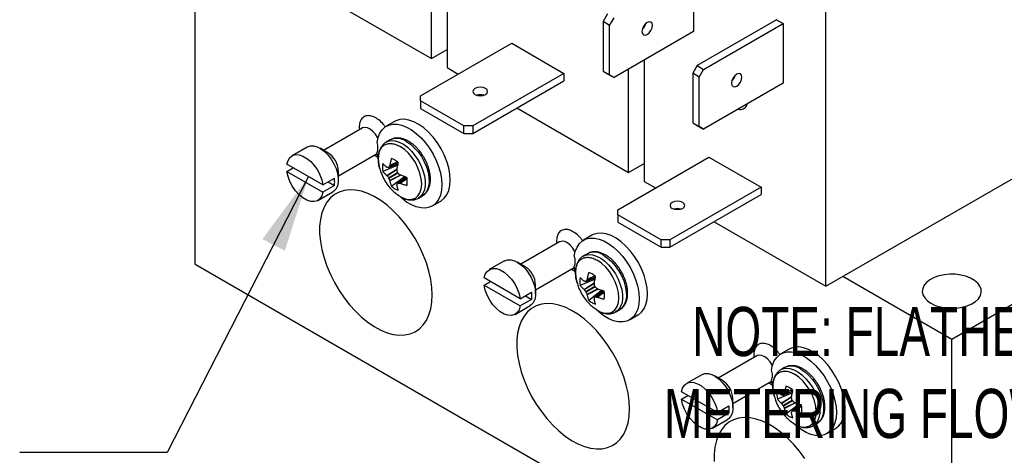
# Model space of a CAD drawing. Header units: inches. Extents: x 0.5 to 22.5, y 0.5 to 16.5.
# Tile 16 of 20: x 17.3 to 20.6, y 12.2 to 13.7. Entities that reach past the tile are written whole.
import ezdxf

# ---------------------------------------------------------------- set-up
doc = ezdxf.new("R2010")
doc.units = ezdxf.units.IN
doc.header["$LTSCALE"] = 2
doc.header["$MEASUREMENT"] = 0
doc.linetypes.add('SLD-Solid', pattern=[0])
doc.layers.add('TEXT', color=140, linetype='SLD-Solid', lineweight=25)
doc.styles.add('SLDTEXTSTYLE0', font='TXT', dxfattribs={"width": 0.7})
doc.dimstyles.new('SLDDIMSTYLE7', dxfattribs={"dimtxt": 0.18, "dimasz": 0.26, "dimexe": 0, "dimexo": 0.0625, "dimgap": 0, "dimtad": 0, "dimtih": 1, "dimtoh": 1, "dimdec": 0, "dimrnd": 1e-09, "dimzin": 0, "dimdsep": 46, "dimtxsty": 'Standard', "dimsah": 1, "dimcen": 0.09, "dimadec": 0, "dimazin": 0, "dimtfac": 0.26, "dimtdec": 0, "dimtofl": 0, "dimtmove": 0, "dimatfit": 3, "dimfxl": 0, "dimfrac": 2, "dimtolj": 1, "dimtzin": 0, "dimarcsym": 0})

msp = doc.modelspace()

# ---------------------------------------------------------------- linework, layer by layer
for p, q in [((17.8596, 12.8264), (17.8596, 14.0512)), ((18.7129, 13.9041), (18.7129, 13.4926)), ((18.6598, 13.5232), (18.6598, 13.8735)), ((19.548, 13.8172), (19.548, 13.6147)), ((18.2815, 13.7416), (18.6598, 13.5232)), ((19.9963, 12.7517), (19.9963, 13.7046)), ((19.2568, 13.6744), (19.2418, 13.6485)), ((19.2637, 13.6358), (19.2418, 13.6485)), ((19.2418, 13.6485), (19.2418, 13.4806)), ((19.2637, 13.6358), (19.2787, 13.6618)), ((19.8294, 13.6548), (19.5601, 13.4993)), ((19.5821, 13.4867), (19.8513, 13.6421)), ((19.8294, 13.6548), (19.8513, 13.6421)), ((19.8513, 13.6421), (19.8513, 13.4396)), ((19.2637, 13.468), (19.2637, 13.6358)), ((19.548, 13.6147), (19.2787, 13.4593)), ((19.3811, 13.6366), (19.3811, 13.63)), ((18.6232, 13.3968), (18.9321, 13.5751)), ((18.9321, 13.5751), (19.1089, 13.473)), ((18.6598, 13.5232), (18.7129, 13.5538)), ((19.3811, 13.5184), (19.3811, 13.1068)), ((18.7129, 13.4926), (18.751, 13.4706)), ((19.2418, 13.4806), (19.2637, 13.468)), ((19.2418, 13.4806), (19.2568, 13.4719)), ((19.3281, 13.1374), (19.3281, 13.4878)), ((19.5601, 13.4993), (19.5451, 13.4733)), ((19.5601, 13.4993), (19.5821, 13.4867)), ((19.5671, 13.4607), (19.5821, 13.4867)), ((19.1089, 13.473), (18.8, 13.2947)), ((18.8, 13.2694), (19.1089, 13.4477)), ((19.1089, 13.473), (19.1089, 13.4477)), ((19.2568, 13.4719), (19.2787, 13.4593)), ((19.2787, 13.4593), (19.2637, 13.468)), ((19.5671, 13.4607), (19.5451, 13.4733)), ((19.5451, 13.4733), (19.5451, 13.3055)), ((19.5671, 13.2928), (19.5671, 13.4607)), ((19.6821, 13.4579), (19.6854, 13.4565)), ((19.8513, 13.4396), (19.5821, 13.2842)), ((18.6232, 13.3795), (18.6232, 13.3968)), ((18.77, 13.2947), (18.6232, 13.3795)), ((18.6232, 13.3795), (18.6232, 13.3541)), ((18.6232, 13.3541), (18.77, 13.2694)), ((18.9497, 13.3558), (19.3281, 13.1374)), ((18.5354, 13.3102), (18.5071, 13.2939)), ((18.4257, 13.2878), (18.2947, 13.2121)), ((18.4154, 13.2894), (18.4162, 13.2823)), ((18.8, 13.2947), (18.77, 13.2947)), ((18.77, 13.2694), (18.77, 13.2947)), ((18.8, 13.2947), (18.8, 13.2694)), ((19.5451, 13.3055), (19.5671, 13.2928)), ((19.5451, 13.3055), (19.5601, 13.2968)), ((19.5601, 13.2968), (19.5821, 13.2842)), ((19.5821, 13.2842), (19.5671, 13.2928)), ((18.5202, 13.2477), (18.5069, 13.2401)), ((18.77, 13.2694), (18.8, 13.2694)), ((18.2391, 13.2233), (18.1878, 13.1937)), ((18.3093, 13.2037), (18.2828, 13.219)), ((18.3447, 13.1255), (18.4757, 13.2012)), ((18.4658, 13.1955), (18.4803, 13.1876)), ((18.479, 13.1852), (18.4758, 13.2048)), ((19.2914, 13.011), (19.6003, 13.1893)), ((19.6003, 13.1893), (19.7771, 13.0873)), ((19.9963, 12.7517), (20.7345, 13.1779)), ((18.2925, 13.095), (18.1706, 13.1654)), ((18.1706, 13.1409), (18.1918, 13.1531)), ((18.3447, 13.1118), (18.3447, 13.1424)), ((18.5464, 13.1619), (18.4957, 13.1404)), ((18.5087, 13.1267), (18.544, 13.1499)), ((18.5095, 13.1258), (18.5437, 13.1483)), ((18.5151, 13.1536), (18.5473, 13.1675)), ((18.5474, 13.1679), (18.5158, 13.1543)), ((18.5459, 13.1723), (18.5188, 13.1597)), ((18.5452, 13.1729), (18.5192, 13.1607)), ((19.3281, 13.1374), (19.3811, 13.1681)), ((18.1706, 13.1409), (18.2925, 13.0705)), ((18.2925, 13.095), (18.3314, 13.1175)), ((18.5145, 13.1195), (18.5452, 13.1373)), ((18.5465, 13.135), (18.5158, 13.1172)), ((18.5553, 13.1282), (18.5188, 13.1098)), ((18.5569, 13.1276), (18.5192, 13.1087)), ((18.5245, 13.0905), (18.5684, 13.1237)), ((18.5737, 13.1217), (18.5456, 13.1008)), ((18.5465, 13.101), (18.5742, 13.1215)), ((18.5527, 13.1009), (18.5772, 13.118)), ((18.5538, 13.1007), (18.5773, 13.1172)), ((18.3314, 13.093), (18.2925, 13.0705)), ((18.3102, 13.1052), (18.3314, 13.093)), ((19.3811, 13.1068), (19.4192, 13.0848)), ((19.7771, 13.0873), (19.4682, 12.909)), ((19.7771, 13.0873), (19.7771, 13.062)), ((18.2753, 13.0422), (18.3266, 13.0718)), ((18.6164, 13.0504), (18.6297, 13.0581)), ((19.4682, 12.8837), (19.7771, 13.062)), ((18.6631, 13.0237), (18.6914, 13.04)), ((19.2914, 12.9937), (19.2914, 13.011)), ((19.4382, 12.909), (19.2914, 12.9937)), ((19.2914, 12.9937), (19.2914, 12.9684)), ((21.13, 12.9796), (20.4229, 12.5714)), ((19.2914, 12.9684), (19.4382, 12.8837)), ((19.6179, 12.9701), (19.9963, 12.7517)), ((19.2036, 12.9244), (19.1753, 12.9081)), ((19.4682, 12.909), (19.4382, 12.909)), ((19.4382, 12.8837), (19.4382, 12.909)), ((19.4682, 12.909), (19.4682, 12.8837)), ((19.094, 12.902), (18.9629, 12.8264)), ((19.0836, 12.9036), (19.0844, 12.8965)), ((19.4382, 12.8837), (19.4682, 12.8837)), ((19.1884, 12.862), (19.1751, 12.8543)), ((17.8596, 12.8264), (20.4229, 11.3466)), ((18.9073, 12.8376), (18.856, 12.808)), ((18.9775, 12.8179), (18.951, 12.8332)), ((19.0129, 12.7398), (19.144, 12.8154)), ((19.134, 12.8097), (19.1485, 12.8018)), ((19.1472, 12.7995), (19.144, 12.819)), ((18.9607, 12.7093), (18.8388, 12.7796)), ((19.2146, 12.7761), (19.1639, 12.7546)), ((19.1834, 12.7678), (19.2155, 12.7817)), ((19.2156, 12.7822), (19.184, 12.7685)), ((19.2141, 12.7865), (19.187, 12.7739)), ((19.2134, 12.7871), (19.1874, 12.775)), ((20.4229, 12.5714), (20.0534, 12.7847)), ((18.8388, 12.7551), (18.86, 12.7674)), ((18.8388, 12.7551), (18.9607, 12.6848)), ((19.0129, 12.7261), (19.0129, 12.7567)), ((19.177, 12.741), (19.2122, 12.7641)), ((19.1777, 12.7401), (19.2119, 12.7625)), ((19.1827, 12.7338), (19.2134, 12.7515)), ((19.2147, 12.7492), (19.184, 12.7315)), ((19.2236, 12.7424), (19.187, 12.724)), ((19.2251, 12.7419), (19.1874, 12.7229)), ((18.9607, 12.7093), (18.9996, 12.7317)), ((18.9784, 12.7195), (18.9996, 12.7072)), ((19.1927, 12.7048), (19.2367, 12.7379)), ((19.242, 12.7359), (19.2138, 12.715)), ((19.2148, 12.7153), (19.2424, 12.7358)), ((19.2209, 12.7151), (19.2454, 12.7323)), ((19.222, 12.7149), (19.2456, 12.7314)), ((18.9435, 12.6564), (18.9948, 12.686)), ((18.9996, 12.7072), (18.9607, 12.6848)), ((19.2846, 12.6647), (19.2979, 12.6723)), ((19.3313, 12.6379), (19.3596, 12.6542)), ((20.4229, 11.3466), (20.4229, 12.5714)), ((19.7622, 12.5163), (19.6311, 12.4406)), ((19.7518, 12.5179), (19.7526, 12.5108)), ((19.8718, 12.5387), (19.8435, 12.5224)), ((19.8566, 12.4762), (19.8434, 12.4686)), ((19.5755, 12.4518), (19.5242, 12.4222)), ((19.6458, 12.4322), (19.6192, 12.4475)), ((19.6811, 12.354), (19.8122, 12.4297)), ((19.8022, 12.4239), (19.8167, 12.4161)), ((19.8154, 12.4137), (19.8122, 12.4333)), ((19.6289, 12.3235), (19.507, 12.3939)), ((19.507, 12.3694), (19.5282, 12.3816)), ((19.8828, 12.3904), (19.8321, 12.3689)), ((19.8452, 12.3552), (19.8804, 12.3784)), ((19.846, 12.3543), (19.8801, 12.3768)), ((19.8516, 12.3821), (19.8837, 12.396)), ((19.8838, 12.3964), (19.8522, 12.3827)), ((19.8823, 12.4008), (19.8552, 12.3882)), ((19.8816, 12.4014), (19.8556, 12.3892)), ((19.507, 12.3694), (19.6289, 12.299)), ((19.6289, 12.3235), (19.6678, 12.346)), ((19.6811, 12.3403), (19.6811, 12.3709)), ((19.8509, 12.348), (19.8816, 12.3658)), ((19.883, 12.3635), (19.8522, 12.3457)), ((19.8918, 12.3567), (19.8552, 12.3383)), ((19.8933, 12.3561), (19.8556, 12.3372)), ((19.8609, 12.319), (19.9049, 12.3522)), ((19.9102, 12.3502), (19.882, 12.3293)), ((19.883, 12.3295), (19.9106, 12.35)), ((19.8892, 12.3294), (19.9136, 12.3465)), ((19.8903, 12.3292), (19.9138, 12.3456)), ((19.6678, 12.3215), (19.6289, 12.299)), ((19.6466, 12.3337), (19.6678, 12.3215)), ((19.6117, 12.2707), (19.663, 12.3003)), ((19.9529, 12.2789), (19.9661, 12.2865)), ((19.9995, 12.2522), (20.0278, 12.2685))]:
    msp.add_line(p, q)
at = {"flags": 128}
for points in [[(19.391, 13.6458), (19.3842, 13.6403), (19.3785, 13.6326), (19.3747, 13.6237), (19.3733, 13.6152), (19.3747, 13.6081), (19.3785, 13.6037), (19.3842, 13.6026), (19.391, 13.6049)], [(19.391, 13.6049), (19.3978, 13.6104), (19.4035, 13.6181), (19.4073, 13.627), (19.4087, 13.6356), (19.4073, 13.6426), (19.4035, 13.647), (19.3978, 13.6481), (19.391, 13.6458)], [(19.6943, 13.4707), (19.6876, 13.4652), (19.6818, 13.4575), (19.678, 13.4486), (19.6767, 13.44), (19.678, 13.433), (19.6818, 13.4286), (19.6876, 13.4275), (19.6943, 13.4298)], [(19.6943, 13.4298), (19.7011, 13.4353), (19.7068, 13.443), (19.7107, 13.4519), (19.712, 13.4604), (19.7107, 13.4675), (19.7068, 13.4719), (19.7011, 13.473), (19.6943, 13.4707)], [(18.8076, 13.4216), (18.8022, 13.4169), (18.8003, 13.4114), (18.8022, 13.4059), (18.8076, 13.4012), (18.8157, 13.398), (18.8253, 13.3969), (18.8349, 13.398), (18.843, 13.4012)], [(18.843, 13.4012), (18.8484, 13.4059), (18.8503, 13.4114), (18.8484, 13.4169), (18.843, 13.4216), (18.8349, 13.4247), (18.8253, 13.4258), (18.8157, 13.4247), (18.8076, 13.4216)], [(18.6914, 13.04), (18.6928, 13.0408), (18.7036, 13.0497), (18.7122, 13.0615), (18.7185, 13.0759), (18.7224, 13.0927), (18.7237, 13.1114), (18.7224, 13.1316), (18.7185, 13.1529), (18.7122, 13.1746), (18.7036, 13.1964), (18.6928, 13.2176), (18.6802, 13.2379), (18.666, 13.2567), (18.6505, 13.2736), (18.6342, 13.2881), (18.6174, 13.3), (18.6006, 13.309), (18.584, 13.3148), (18.5681, 13.3174), (18.5532, 13.3166), (18.5398, 13.3125), (18.5354, 13.3102)], [(18.4786, 13.2535), (18.4777, 13.2553), (18.4706, 13.2668), (18.4621, 13.2766), (18.4527, 13.2841), (18.4432, 13.2887), (18.4342, 13.2901), (18.4264, 13.2882), (18.4257, 13.2878)], [(18.4758, 13.239), (18.4792, 13.2557), (18.4851, 13.2702), (18.4932, 13.2822), (18.5033, 13.2915), (18.5153, 13.2977), (18.5289, 13.3008), (18.5438, 13.3007), (18.5596, 13.2974), (18.5759, 13.291), (18.5925, 13.2816), (18.6089, 13.2694), (18.6248, 13.2547), (18.6397, 13.2379), (18.6535, 13.2192), (18.6657, 13.1992), (18.676, 13.1783), (18.6844, 13.157), (18.6905, 13.1357), (18.6942, 13.1149), (18.6954, 13.0951), (18.6942, 13.0767), (18.6905, 13.0602), (18.6844, 13.0459), (18.676, 13.0342), (18.6657, 13.0253), (18.6535, 13.0193), (18.6397, 13.0166), (18.6248, 13.017), (18.6089, 13.0206), (18.5925, 13.0274), (18.5759, 13.0371), (18.5596, 13.0496), (18.5472, 13.061)], [(18.5063, 13.2397), (18.5134, 13.243), (18.525, 13.2452), (18.5377, 13.2441), (18.5513, 13.2398), (18.5651, 13.2326), (18.5789, 13.2225), (18.5921, 13.2099), (18.6043, 13.1952), (18.6152, 13.179), (18.6243, 13.1616), (18.6314, 13.1438), (18.6363, 13.1259), (18.6388, 13.1087), (18.6388, 13.0927), (18.6363, 13.0784), (18.6314, 13.0662), (18.6243, 13.0565), (18.616, 13.0502)], [(18.5749, 13.2423), (18.5887, 13.2329), (18.6021, 13.2209), (18.6146, 13.2067), (18.6259, 13.1908), (18.6354, 13.1737), (18.6431, 13.1559), (18.6486, 13.138), (18.6516, 13.1206), (18.6523, 13.1042), (18.6504, 13.0894), (18.6461, 13.0766), (18.6395, 13.0663), (18.6309, 13.0588), (18.6297, 13.0581)], [(18.2391, 13.2233), (18.2402, 13.2239), (18.2501, 13.2271), (18.2613, 13.2269), (18.2734, 13.2236), (18.2859, 13.2171), (18.2983, 13.2078), (18.3101, 13.196), (18.3207, 13.1822), (18.3298, 13.167), (18.3369, 13.151), (18.3418, 13.1348), (18.3444, 13.1192), (18.3444, 13.1048), (18.3418, 13.0921), (18.3369, 13.0816), (18.3298, 13.0739), (18.3266, 13.0718)], [(18.1706, 13.1654), (18.1743, 13.178), (18.1806, 13.1879), (18.1892, 13.1945), (18.1998, 13.1976), (18.2119, 13.197), (18.2249, 13.1928), (18.2382, 13.1851), (18.2512, 13.1744), (18.2632, 13.161), (18.2739, 13.1456), (18.2825, 13.129), (18.2888, 13.1119), (18.2925, 13.095)], [(18.5456, 13.1667), (18.5459, 13.1645), (18.5464, 13.1619)], [(18.2925, 13.0705), (18.2888, 13.0579), (18.2825, 13.048), (18.2739, 13.0414), (18.2632, 13.0383), (18.2512, 13.0389), (18.2382, 13.0431), (18.2249, 13.0507), (18.2119, 13.0615), (18.1998, 13.0749), (18.1892, 13.0902), (18.1806, 13.1069), (18.1743, 13.124), (18.1706, 13.1409)], [(18.5684, 13.1237), (18.5705, 13.122), (18.5723, 13.1206)], [(18.6628, 12.722), (18.6615, 12.7478), (18.6578, 12.7747), (18.6517, 12.8024), (18.6432, 12.8305), (18.6325, 12.8586), (18.6197, 12.8863), (18.605, 12.9134), (18.5885, 12.9394), (18.5705, 12.9639), (18.5512, 12.9868), (18.5309, 13.0077), (18.5099, 13.0262), (18.4883, 13.0423), (18.4665, 13.0555), (18.4448, 13.0659), (18.4234, 13.0733), (18.4027, 13.0774), (18.3829, 13.0784), (18.3642, 13.0762), (18.347, 13.0708), (18.3314, 13.0623), (18.3176, 13.0508), (18.3058, 13.0364), (18.2962, 13.0194), (18.2889, 12.9999), (18.2839, 12.9783), (18.2814, 12.9547), (18.2814, 12.9295), (18.2839, 12.9031), (18.2889, 12.8758), (18.2962, 12.8478), (18.3058, 12.8197), (18.3176, 12.7917), (18.3314, 12.7643), (18.347, 12.7377), (18.3642, 12.7124), (18.3829, 12.6887), (18.4027, 12.6668), (18.4234, 12.647), (18.4448, 12.6297), (18.4665, 12.615), (18.4883, 12.6032), (18.5099, 12.5943), (18.5309, 12.5885), (18.5512, 12.5859), (18.5705, 12.5865), (18.5885, 12.5904), (18.605, 12.5973), (18.6197, 12.6074), (18.6325, 12.6203), (18.6432, 12.6361), (18.6517, 12.6543), (18.6578, 12.6749), (18.6615, 12.6976), (18.6628, 12.722)], [(19.4758, 13.0358), (19.4704, 13.0312), (19.4685, 13.0256), (19.4704, 13.0201), (19.4758, 13.0154), (19.484, 13.0123), (19.4935, 13.0112), (19.5031, 13.0123), (19.5112, 13.0154)], [(19.5112, 13.0154), (19.5166, 13.0201), (19.5185, 13.0256), (19.5166, 13.0312), (19.5112, 13.0358), (19.5031, 13.039), (19.4935, 13.0401), (19.484, 13.039), (19.4758, 13.0358)], [(19.144, 12.8532), (19.1474, 12.8699), (19.1533, 12.8845), (19.1614, 12.8965), (19.1716, 12.9057), (19.1836, 12.912), (19.1972, 12.9151), (19.212, 12.915), (19.2278, 12.9117), (19.2442, 12.9052), (19.2607, 12.8958), (19.2771, 12.8836), (19.293, 12.869), (19.308, 12.8521), (19.3217, 12.8335), (19.3339, 12.8135), (19.3443, 12.7926), (19.3526, 12.7712), (19.3587, 12.7499), (19.3624, 12.7291), (19.3636, 12.7093), (19.3624, 12.691), (19.3587, 12.6745), (19.3526, 12.6602), (19.3443, 12.6484), (19.3339, 12.6395), (19.3217, 12.6336), (19.308, 12.6308), (19.293, 12.6313), (19.2771, 12.6349), (19.2607, 12.6416), (19.2442, 12.6514), (19.2278, 12.6638), (19.2154, 12.6753)], [(19.3596, 12.6542), (19.361, 12.6551), (19.3718, 12.6639), (19.3804, 12.6757), (19.3868, 12.6902), (19.3906, 12.7069), (19.3919, 12.7257), (19.3906, 12.7459), (19.3868, 12.7671), (19.3804, 12.7889), (19.3718, 12.8106), (19.361, 12.8319), (19.3484, 12.8522), (19.3342, 12.8709), (19.3188, 12.8878), (19.3025, 12.9024), (19.2857, 12.9143), (19.2688, 12.9233), (19.2522, 12.9291), (19.2363, 12.9316), (19.2214, 12.9308), (19.208, 12.9267), (19.2036, 12.9244)], [(19.1468, 12.8678), (19.1459, 12.8696), (19.1388, 12.881), (19.1303, 12.8909), (19.1209, 12.8984), (19.1114, 12.903), (19.1024, 12.9044), (19.0947, 12.9024), (19.094, 12.902)], [(18.9073, 12.8376), (18.9084, 12.8382), (18.9183, 12.8413), (18.9295, 12.8412), (18.9417, 12.8378), (18.9542, 12.8313), (18.9665, 12.822), (18.9783, 12.8102), (18.9889, 12.7964), (18.998, 12.7812), (19.0051, 12.7652), (19.0101, 12.7491), (19.0126, 12.7335), (19.0126, 12.719), (19.0101, 12.7063), (19.0051, 12.6959), (18.998, 12.6881), (18.9948, 12.686)], [(19.1745, 12.854), (19.1816, 12.8573), (19.1932, 12.8594), (19.206, 12.8583), (19.2195, 12.8541), (19.2334, 12.8468), (19.2471, 12.8367), (19.2603, 12.8241), (19.2725, 12.8095), (19.2834, 12.7932), (19.2925, 12.7759), (19.2996, 12.758), (19.3045, 12.7402), (19.307, 12.723), (19.307, 12.707), (19.3045, 12.6926), (19.2996, 12.6804), (19.2925, 12.6708), (19.2842, 12.6644)], [(19.2431, 12.8565), (19.257, 12.8471), (19.2703, 12.8351), (19.2828, 12.821), (19.2941, 12.8051), (19.3037, 12.7879), (19.3113, 12.7701), (19.3168, 12.7523), (19.3199, 12.7348), (19.3205, 12.7185), (19.3186, 12.7037), (19.3143, 12.6909), (19.3077, 12.6806), (19.2991, 12.673), (19.2979, 12.6723)], [(18.8388, 12.7796), (18.8425, 12.7923), (18.8488, 12.8021), (18.8574, 12.8087), (18.8681, 12.8119), (18.8801, 12.8113), (18.8931, 12.8071), (18.9064, 12.7994), (18.9194, 12.7886), (18.9315, 12.7753), (18.9421, 12.7599), (18.9507, 12.7433), (18.957, 12.7261), (18.9607, 12.7093)], [(19.2138, 12.781), (19.2141, 12.7787), (19.2146, 12.7761)], [(20.3522, 12.6939), (20.3668, 12.6869), (20.3835, 12.6816), (20.4016, 12.6783), (20.4205, 12.677), (20.4394, 12.6778), (20.4578, 12.6806), (20.4749, 12.6854), (20.4901, 12.692), (20.5029, 12.7001), (20.5128, 12.7095), (20.5195, 12.7198), (20.5226, 12.7306), (20.5222, 12.7416), (20.5181, 12.7523), (20.5106, 12.7624), (20.5, 12.7715), (20.4865, 12.7792), (20.4708, 12.7854), (20.4533, 12.7897), (20.4347, 12.792), (20.4157, 12.7923), (20.397, 12.7905), (20.3792, 12.7866), (20.3629, 12.7809), (20.3489, 12.7735), (20.3375, 12.7648), (20.3292, 12.7549), (20.3243, 12.7443), (20.3229, 12.7333), (20.3252, 12.7224), (20.3309, 12.712), (20.3401, 12.7024), (20.3522, 12.6939)], [(18.9607, 12.6848), (18.957, 12.6721), (18.9507, 12.6623), (18.9421, 12.6556), (18.9315, 12.6525), (18.9194, 12.6531), (18.9064, 12.6573), (18.8931, 12.665), (18.8801, 12.6758), (18.8681, 12.6891), (18.8574, 12.7045), (18.8488, 12.7211), (18.8425, 12.7383), (18.8388, 12.7551)], [(19.2367, 12.7379), (19.2387, 12.7362), (19.2405, 12.7348)], [(19.331, 12.3362), (19.3298, 12.3621), (19.326, 12.389), (19.3199, 12.4167), (19.3114, 12.4447), (19.3007, 12.4728), (19.2879, 12.5006), (19.2732, 12.5276), (19.2567, 12.5536), (19.2387, 12.5782), (19.2194, 12.6011), (19.1991, 12.6219), (19.1781, 12.6405), (19.1565, 12.6565), (19.1347, 12.6698), (19.113, 12.6802), (19.0917, 12.6875), (19.0709, 12.6917), (19.0511, 12.6927), (19.0325, 12.6905), (19.0152, 12.6851), (18.9996, 12.6765), (18.9858, 12.665), (18.974, 12.6507), (18.9644, 12.6336), (18.9571, 12.6142), (18.9521, 12.5925), (18.9497, 12.5689), (18.9497, 12.5438), (18.9521, 12.5174), (18.9571, 12.49), (18.9644, 12.4621), (18.974, 12.4339), (18.9858, 12.406), (18.9996, 12.3785), (19.0152, 12.352), (19.0325, 12.3267), (19.0511, 12.3029), (19.0709, 12.281), (19.0917, 12.2613), (19.113, 12.2439), (19.1347, 12.2293), (19.1565, 12.2174), (19.1781, 12.2085), (19.1991, 12.2028), (19.2194, 12.2002), (19.2387, 12.2008), (19.2567, 12.2046), (19.2732, 12.2116), (19.2879, 12.2216), (19.3007, 12.2346), (19.3114, 12.2503), (19.3199, 12.2686), (19.326, 12.2892), (19.3298, 12.3118), (19.331, 12.3362)], [(20.0278, 12.2685), (20.0292, 12.2693), (20.04, 12.2782), (20.0486, 12.29), (20.055, 12.3044), (20.0588, 12.3212), (20.0601, 12.3399), (20.0588, 12.3601), (20.055, 12.3813), (20.0486, 12.4031), (20.04, 12.4249), (20.0292, 12.4461), (20.0166, 12.4664), (20.0024, 12.4852), (19.987, 12.5021), (19.9707, 12.5166), (19.9539, 12.5285), (19.937, 12.5375), (19.9204, 12.5433), (19.9045, 12.5459), (19.8897, 12.5451), (19.8762, 12.541), (19.8718, 12.5387)], [(19.815, 12.482), (19.8142, 12.4838), (19.8071, 12.4953), (19.7985, 12.5051), (19.7891, 12.5126), (19.7796, 12.5172), (19.7706, 12.5186), (19.7629, 12.5167), (19.7622, 12.5163)], [(19.8122, 12.4675), (19.8157, 12.4842), (19.8215, 12.4987), (19.8296, 12.5107), (19.8398, 12.52), (19.8518, 12.5262), (19.8654, 12.5293), (19.8802, 12.5292), (19.896, 12.5259), (19.9124, 12.5195), (19.9289, 12.5101), (19.9453, 12.4979), (19.9612, 12.4832), (19.9762, 12.4664), (19.9899, 12.4477), (20.0021, 12.4277), (20.0125, 12.4068), (20.0208, 12.3855), (20.0269, 12.3642), (20.0306, 12.3434), (20.0318, 12.3236), (20.0306, 12.3052), (20.0269, 12.2887), (20.0208, 12.2744), (20.0125, 12.2627), (20.0021, 12.2538), (19.9899, 12.2478), (19.9762, 12.2451), (19.9612, 12.2455), (19.9453, 12.2491), (19.9289, 12.2559), (19.9124, 12.2656), (19.896, 12.2781), (19.8836, 12.2895)], [(19.5755, 12.4518), (19.5766, 12.4524), (19.5865, 12.4556), (19.5978, 12.4554), (19.6099, 12.4521), (19.6224, 12.4456), (19.6347, 12.4362), (19.6465, 12.4245), (19.6571, 12.4107), (19.6662, 12.3955), (19.6733, 12.3795), (19.6783, 12.3633), (19.6808, 12.3477), (19.6808, 12.3333), (19.6783, 12.3206), (19.6733, 12.3101), (19.6662, 12.3024), (19.663, 12.3003)], [(19.8428, 12.4682), (19.8498, 12.4715), (19.8614, 12.4737), (19.8742, 12.4726), (19.8877, 12.4683), (19.9016, 12.4611), (19.9153, 12.451), (19.9285, 12.4384), (19.9408, 12.4237), (19.9516, 12.4075), (19.9607, 12.3901), (19.9679, 12.3723), (19.9727, 12.3544), (19.9752, 12.3372), (19.9752, 12.3212), (19.9727, 12.3069), (19.9679, 12.2947), (19.9607, 12.285), (19.9525, 12.2787)], [(19.9113, 12.4708), (19.9252, 12.4614), (19.9386, 12.4494), (19.9511, 12.4352), (19.9623, 12.4193), (19.9719, 12.4022), (19.9795, 12.3844), (19.985, 12.3665), (19.9881, 12.3491), (19.9887, 12.3327), (19.9868, 12.3179), (19.9825, 12.3051), (19.976, 12.2948), (19.9673, 12.2873), (19.9661, 12.2865)], [(19.507, 12.3939), (19.5107, 12.4065), (19.517, 12.4164), (19.5257, 12.423), (19.5363, 12.4261), (19.5484, 12.4255), (19.5613, 12.4213), (19.5746, 12.4136), (19.5876, 12.4029), (19.5997, 12.3895), (19.6103, 12.3741), (19.6189, 12.3575), (19.6253, 12.3404), (19.6289, 12.3235)], [(19.882, 12.3952), (19.8823, 12.393), (19.8828, 12.3904)], [(19.6289, 12.299), (19.6253, 12.2864), (19.6189, 12.2765), (19.6103, 12.2699), (19.5997, 12.2668), (19.5876, 12.2674), (19.5746, 12.2716), (19.5613, 12.2792), (19.5484, 12.29), (19.5363, 12.3034), (19.5257, 12.3187), (19.517, 12.3354), (19.5107, 12.3525), (19.507, 12.3694)], [(19.9049, 12.3522), (19.9069, 12.3505), (19.9087, 12.3491)], [(19.9249, 12.1679), (19.9069, 12.1924), (19.8877, 12.2153), (19.8674, 12.2362), (19.8463, 12.2547), (19.8247, 12.2707), (19.8029, 12.284), (19.7812, 12.2944), (19.7599, 12.3017), (19.7392, 12.3059), (19.7193, 12.3069), (19.7007, 12.3047), (19.6834, 12.2993), (19.6678, 12.2908), (19.654, 12.2793), (19.6422, 12.2649), (19.6326, 12.2479), (19.6253, 12.2284), (19.6204, 12.2068), (19.6179, 12.1832), (19.6179, 12.158)]]:
    msp.add_lwpolyline(points, dxfattribs=at)
for centre, radius, start, end in [((19.3462, 13.6512), 0.0408, 312.8712, 347.1342), ((19.6496, 13.4761), 0.0408, 312.8712, 347.1342), ((18.8253, 13.3597), 0.0408, 72.8868, 107.1132), ((19.7067, 13.3746), 0.0236, 252.665, 347.0478), ((18.5429, 13.1979), 0.0548, 54.1923, 114.4972), ((18.4168, 13.2191), 0.0622, 0.8164, 18.6101), ((18.4459, 13.2191), 0.0331, 334.3825, 1.5325), ((18.2694, 13.1398), 0.0753, 2.0056, 57.9891), ((18.5133, 13.1406), 0.0448, 59.4052, 75.6444), ((18.5017, 13.1205), 0.0681, 47.3238, 59.6091), ((18.5497, 13.1539), 0.0557, 165.9439, 194.0561), ((18.2391, 13.1044), 0.0932, 0.1611, 8.0395), ((18.5102, 13.1057), 0.0681, 0.3935, 12.6771), ((18.2602, 13.1044), 0.0721, 350.854, 0.2083), ((18.5706, 13.1406), 0.0681, 227.3238, 239.6091), ((18.559, 13.1205), 0.0448, 239.4052, 255.6444), ((18.5335, 13.1057), 0.0449, 344.3611, 0.5973), ((19.4935, 12.974), 0.0408, 72.8868, 107.1132), ((19.0851, 12.8334), 0.0622, 0.8164, 18.6101), ((19.2111, 12.8121), 0.0548, 54.1923, 114.4972), ((18.9376, 12.754), 0.0753, 2.0056, 57.9891), ((19.1141, 12.8334), 0.0331, 334.3825, 1.5325), ((19.2179, 12.7681), 0.0557, 165.9439, 194.0561), ((19.1816, 12.7548), 0.0448, 59.4052, 75.6444), ((19.1699, 12.7347), 0.0681, 47.3238, 59.6091), ((18.9073, 12.7187), 0.0932, 0.1611, 8.0395), ((18.9284, 12.7187), 0.0721, 350.854, 0.2083), ((19.1784, 12.72), 0.0681, 0.3935, 12.6771), ((19.2017, 12.72), 0.0449, 344.3611, 0.5973), ((19.2388, 12.7548), 0.0681, 227.3238, 239.6091), ((19.2272, 12.7347), 0.0448, 239.4052, 255.6444), ((19.8793, 12.4264), 0.0548, 54.1923, 114.4972), ((19.7533, 12.4476), 0.0622, 0.8164, 18.6101), ((19.7823, 12.4476), 0.0331, 334.3825, 1.5325), ((19.6058, 12.3683), 0.0753, 2.0056, 57.9891), ((19.8498, 12.3691), 0.0448, 59.4052, 75.6444), ((19.8382, 12.349), 0.0681, 47.3238, 59.6091), ((19.8861, 12.3824), 0.0557, 165.9439, 194.0561), ((19.5755, 12.3329), 0.0932, 0.1611, 8.0395), ((19.8467, 12.3342), 0.0681, 0.3935, 12.6771), ((19.5967, 12.3329), 0.0721, 350.854, 0.2083), ((19.907, 12.3691), 0.0681, 227.3238, 239.6091), ((19.8954, 12.3489), 0.0448, 239.4052, 255.6444), ((19.8699, 12.3342), 0.0449, 344.3611, 0.5973)]:
    msp.add_arc(centre, radius, start, end)
for points, knots in [([(18.5038, 13.2916), (18.5019, 13.2944), (18.4955, 13.3037), (18.482, 13.316), (18.4654, 13.3264), (18.4494, 13.3306), (18.4352, 13.3289), (18.4241, 13.3209), (18.4167, 13.3075), (18.4158, 13.2953), (18.4154, 13.2894)], [0, 0, 0, 0, 0.059226, 0.196096, 0.332966, 0.464064, 0.595162, 0.732032, 0.868902, 1, 1, 1, 1]), ([(18.4263, 13.2882), (18.4262, 13.2881), (18.4262, 13.2881), (18.4259, 13.2879), (18.4258, 13.2879)], [0, 0, 0, 0, 0.615337, 1, 1, 1, 1]), ([(18.6349, 13.1875), (18.6317, 13.1929), (18.6271, 13.2003), (18.6193, 13.2105), (18.6123, 13.2186), (18.6036, 13.2273), (18.594, 13.2353), (18.5838, 13.2423), (18.5731, 13.2479), (18.562, 13.252), (18.5508, 13.2542), (18.5396, 13.2542), (18.5293, 13.2523), (18.5234, 13.2492), (18.5208, 13.2478)], [0, 0, 0, 0, 0.112541, 0.158278, 0.233595, 0.310852, 0.392867, 0.477558, 0.564277, 0.652561, 0.742027, 0.832595, 0.924822, 1, 1, 1, 1]), ([(18.5062, 13.2395), (18.5059, 13.2394), (18.5019, 13.2375), (18.4957, 13.2315), (18.4885, 13.2218), (18.4835, 13.2104), (18.4806, 13.1976), (18.4797, 13.1841), (18.4807, 13.1703), (18.4825, 13.1588), (18.4845, 13.152), (18.4852, 13.1497)], [0, 0, 0, 0, 0.011793, 0.151656, 0.284264, 0.419513, 0.555194, 0.688632, 0.817576, 0.939275, 1, 1, 1, 1]), ([(18.4853, 13.1492), (18.4839, 13.1548), (18.4809, 13.1664), (18.4797, 13.1833), (18.4811, 13.1991), (18.4853, 13.2127), (18.4921, 13.2235), (18.5013, 13.2312), (18.5125, 13.2353), (18.5253, 13.2358), (18.5392, 13.2328), (18.5488, 13.2279), (18.5536, 13.2254)], [0, 0, 0, 0, 0.0904, 0.191466, 0.292533, 0.3936, 0.494666, 0.595733, 0.6968, 0.797867, 0.898933, 1, 1, 1, 1]), ([(18.5536, 13.0557), (18.5942, 13.0323), (18.6271, 13.0514), (18.6271, 13.145), (18.5942, 13.202), (18.5536, 13.2254)], [0, 0, 0, 0, 0.5, 0.5, 1, 1, 1, 1]), ([(18.5245, 13.184), (18.5239, 13.1821), (18.5228, 13.1782), (18.5214, 13.1723), (18.5202, 13.1665), (18.5195, 13.1627), (18.5192, 13.1607)], [0, 0, 0, 0, 0.250188, 0.5, 0.749812, 1, 1, 1, 1]), ([(18.6295, 13.0582), (18.6301, 13.0585), (18.6344, 13.0604), (18.6408, 13.0666), (18.6481, 13.0763), (18.6531, 13.0878), (18.656, 13.1005), (18.6569, 13.114), (18.656, 13.1278), (18.6535, 13.1414), (18.6502, 13.1536), (18.6462, 13.1646), (18.6414, 13.1757), (18.6373, 13.1832), (18.6349, 13.1875)], [0, 0, 0, 0, 0.016122, 0.11871, 0.215976, 0.315181, 0.414702, 0.512577, 0.607156, 0.696421, 0.782412, 0.845067, 0.911976, 1, 1, 1, 1]), ([(18.4855, 13.1493), (18.4871, 13.1439), (18.4908, 13.1309), (18.5004, 13.1116), (18.5125, 13.0926), (18.5225, 13.082), (18.527, 13.0772)], [0, 0, 0, 0, 0.200597, 0.481071, 0.764817, 1, 1, 1, 1]), ([(18.5087, 13.1547), (18.5075, 13.1557), (18.5051, 13.1578), (18.5017, 13.1609), (18.4986, 13.1641), (18.4966, 13.1663), (18.4957, 13.1674)], [0, 0, 0, 0, 0.250188, 0.5, 0.749812, 1, 1, 1, 1]), ([(18.5434, 13.1467), (18.5437, 13.1487), (18.5443, 13.1526), (18.5453, 13.1585), (18.5465, 13.1645), (18.5474, 13.1685), (18.5479, 13.1705)], [0, 0, 0, 0, 0.2501883, 0.5, 0.7498117, 1, 1, 1, 1]), ([(18.4957, 13.1404), (18.4966, 13.1392), (18.4986, 13.1368), (18.5017, 13.1333), (18.5051, 13.13), (18.5075, 13.1278), (18.5087, 13.1267)], [0, 0, 0, 0, 0.250188, 0.5, 0.749812, 1, 1, 1, 1]), ([(18.5192, 13.1087), (18.5195, 13.1071), (18.5202, 13.1039), (18.5214, 13.0993), (18.5228, 13.0948), (18.5239, 13.0919), (18.5245, 13.0905)], [0, 0, 0, 0, 0.250188, 0.5, 0.749812, 1, 1, 1, 1]), ([(18.5767, 13.1207), (18.5747, 13.1213), (18.5707, 13.1225), (18.565, 13.1244), (18.5593, 13.1265), (18.5557, 13.128), (18.5538, 13.1287)], [0, 0, 0, 0, 0.250188, 0.5, 0.749812, 1, 1, 1, 1]), ([(18.5536, 13.0557), (18.5488, 13.0588), (18.5396, 13.0646), (18.531, 13.0731), (18.5269, 13.0771)], [0, 0, 0, 0, 0.527424, 1, 1, 1, 1]), ([(18.5479, 13.077), (18.5474, 13.0784), (18.5465, 13.0811), (18.5453, 13.0855), (18.5443, 13.09), (18.5437, 13.0931), (18.5434, 13.0947)], [0, 0, 0, 0, 0.2501883, 0.5, 0.7498117, 1, 1, 1, 1]), ([(18.5538, 13.1007), (18.5557, 13.1), (18.5593, 13.0987), (18.565, 13.0968), (18.5707, 13.0951), (18.5747, 13.0941), (18.5767, 13.0936)], [0, 0, 0, 0, 0.250188, 0.5, 0.749812, 1, 1, 1, 1]), ([(18.557, 13.0539), (18.5592, 13.0527), (18.5649, 13.0495), (18.5746, 13.0462), (18.5858, 13.044), (18.597, 13.0439), (18.6073, 13.0458), (18.6132, 13.0489), (18.6158, 13.0503)], [0, 0, 0, 0, 0.107258, 0.288124, 0.471413, 0.656958, 0.845903, 1, 1, 1, 1]), ([(19.172, 12.9058), (19.1701, 12.9086), (19.1637, 12.918), (19.1502, 12.9303), (19.1336, 12.9406), (19.1176, 12.9449), (19.1035, 12.9431), (19.0923, 12.9351), (19.085, 12.9218), (19.0841, 12.9096), (19.0836, 12.9036)], [0, 0, 0, 0, 0.059226, 0.196096, 0.332966, 0.464064, 0.595162, 0.732032, 0.868902, 1, 1, 1, 1]), ([(19.0945, 12.9024), (19.0945, 12.9024), (19.0944, 12.9023), (19.0941, 12.9022), (19.094, 12.9021)], [0, 0, 0, 0, 0.615337, 1, 1, 1, 1]), ([(19.1745, 12.8538), (19.1741, 12.8536), (19.1701, 12.8518), (19.164, 12.8458), (19.1567, 12.8361), (19.1517, 12.8246), (19.1488, 12.8119), (19.1479, 12.7984), (19.1489, 12.7846), (19.1508, 12.7731), (19.1528, 12.7662), (19.1534, 12.7639)], [0, 0, 0, 0, 0.0117933, 0.1516558, 0.2842636, 0.4195131, 0.5551943, 0.6886321, 0.8175762, 0.9392749, 1, 1, 1, 1]), ([(19.1535, 12.7635), (19.1521, 12.769), (19.1491, 12.7807), (19.1479, 12.7975), (19.1493, 12.8134), (19.1535, 12.827), (19.1603, 12.8378), (19.1695, 12.8454), (19.1808, 12.8496), (19.1935, 12.85), (19.2074, 12.8471), (19.217, 12.8421), (19.2218, 12.8397)], [0, 0, 0, 0, 0.0904, 0.191466, 0.292533, 0.3936, 0.494666, 0.595733, 0.6968, 0.797867, 0.898933, 1, 1, 1, 1]), ([(19.3032, 12.8018), (19.2999, 12.8071), (19.2953, 12.8146), (19.2875, 12.8247), (19.2805, 12.8329), (19.2718, 12.8416), (19.2622, 12.8496), (19.252, 12.8565), (19.2413, 12.8622), (19.2302, 12.8662), (19.219, 12.8684), (19.2078, 12.8684), (19.1975, 12.8666), (19.1916, 12.8634), (19.189, 12.862)], [0, 0, 0, 0, 0.112541, 0.158278, 0.233595, 0.310852, 0.392867, 0.477558, 0.564277, 0.652561, 0.742027, 0.832595, 0.924822, 1, 1, 1, 1]), ([(19.2218, 12.67), (19.2624, 12.6466), (19.2953, 12.6656), (19.2953, 12.7593), (19.2624, 12.8163), (19.2218, 12.8397)], [0, 0, 0, 0, 0.5, 0.5, 1, 1, 1, 1]), ([(19.177, 12.769), (19.1757, 12.77), (19.1733, 12.772), (19.17, 12.7752), (19.1668, 12.7784), (19.1649, 12.7806), (19.1639, 12.7817)], [0, 0, 0, 0, 0.250188, 0.5, 0.749812, 1, 1, 1, 1]), ([(19.1927, 12.7983), (19.1921, 12.7963), (19.191, 12.7924), (19.1896, 12.7866), (19.1884, 12.7807), (19.1877, 12.7769), (19.1874, 12.775)], [0, 0, 0, 0, 0.250188, 0.5, 0.749812, 1, 1, 1, 1]), ([(19.2116, 12.761), (19.2119, 12.7629), (19.2125, 12.7668), (19.2135, 12.7728), (19.2147, 12.7787), (19.2156, 12.7828), (19.2161, 12.7848)], [0, 0, 0, 0, 0.250188, 0.5, 0.749812, 1, 1, 1, 1]), ([(19.2978, 12.6725), (19.2983, 12.6727), (19.3027, 12.6747), (19.3091, 12.6808), (19.3163, 12.6905), (19.3213, 12.702), (19.3242, 12.7147), (19.3251, 12.7283), (19.3242, 12.742), (19.3218, 12.7557), (19.3184, 12.7679), (19.3144, 12.7789), (19.3096, 12.7899), (19.3055, 12.7975), (19.3032, 12.8018)], [0, 0, 0, 0, 0.016122, 0.11871, 0.215976, 0.315181, 0.414702, 0.512577, 0.607156, 0.696421, 0.782412, 0.845067, 0.911976, 1, 1, 1, 1]), ([(19.1537, 12.7636), (19.1553, 12.7581), (19.159, 12.7452), (19.1686, 12.7259), (19.1808, 12.7069), (19.1907, 12.6963), (19.1953, 12.6915)], [0, 0, 0, 0, 0.200597, 0.481071, 0.764817, 1, 1, 1, 1]), ([(19.1639, 12.7546), (19.1649, 12.7534), (19.1668, 12.7511), (19.17, 12.7476), (19.1733, 12.7442), (19.1757, 12.742), (19.177, 12.741)], [0, 0, 0, 0, 0.250188, 0.5, 0.749812, 1, 1, 1, 1]), ([(19.2449, 12.7349), (19.2429, 12.7355), (19.239, 12.7367), (19.2332, 12.7387), (19.2275, 12.7408), (19.2239, 12.7422), (19.222, 12.7429)], [0, 0, 0, 0, 0.250188, 0.5, 0.749812, 1, 1, 1, 1]), ([(19.1874, 12.7229), (19.1877, 12.7213), (19.1884, 12.7181), (19.1896, 12.7135), (19.191, 12.7091), (19.1921, 12.7062), (19.1927, 12.7048)], [0, 0, 0, 0, 0.250188, 0.5, 0.749812, 1, 1, 1, 1]), ([(19.2161, 12.6913), (19.2156, 12.6926), (19.2147, 12.6954), (19.2135, 12.6997), (19.2125, 12.7042), (19.2119, 12.7074), (19.2116, 12.7089)], [0, 0, 0, 0, 0.250188, 0.5, 0.749812, 1, 1, 1, 1]), ([(19.222, 12.7149), (19.2239, 12.7143), (19.2275, 12.7129), (19.2332, 12.7111), (19.239, 12.7094), (19.2429, 12.7084), (19.2449, 12.7079)], [0, 0, 0, 0, 0.2501883, 0.5, 0.7498117, 1, 1, 1, 1]), ([(19.2218, 12.67), (19.217, 12.673), (19.2079, 12.6788), (19.1992, 12.6873), (19.1951, 12.6914)], [0, 0, 0, 0, 0.527424, 1, 1, 1, 1]), ([(19.2252, 12.6682), (19.2274, 12.667), (19.2332, 12.6638), (19.2428, 12.6605), (19.254, 12.6582), (19.2652, 12.6582), (19.2755, 12.6601), (19.2814, 12.6632), (19.284, 12.6646)], [0, 0, 0, 0, 0.107258, 0.288124, 0.471413, 0.656958, 0.845903, 1, 1, 1, 1]), ([(19.8402, 12.5201), (19.8383, 12.5229), (19.8319, 12.5322), (19.8185, 12.5445), (19.8018, 12.5549), (19.7858, 12.5591), (19.7717, 12.5574), (19.7605, 12.5494), (19.7532, 12.536), (19.7523, 12.5238), (19.7518, 12.5179)], [0, 0, 0, 0, 0.059226, 0.196096, 0.332966, 0.464064, 0.595162, 0.732032, 0.868902, 1, 1, 1, 1]), ([(19.7627, 12.5167), (19.7627, 12.5166), (19.7627, 12.5166), (19.7623, 12.5164), (19.7622, 12.5164)], [0, 0, 0, 0, 0.615337, 1, 1, 1, 1]), ([(19.9714, 12.416), (19.9681, 12.4214), (19.9635, 12.4288), (19.9557, 12.439), (19.9487, 12.4471), (19.94, 12.4558), (19.9305, 12.4638), (19.9202, 12.4708), (19.9095, 12.4764), (19.8984, 12.4804), (19.8872, 12.4826), (19.876, 12.4827), (19.8657, 12.4808), (19.8598, 12.4777), (19.8572, 12.4763)], [0, 0, 0, 0, 0.112541, 0.158278, 0.233595, 0.310852, 0.392867, 0.477558, 0.564277, 0.652561, 0.742027, 0.832595, 0.924822, 1, 1, 1, 1]), ([(19.8427, 12.468), (19.8424, 12.4679), (19.8383, 12.466), (19.8322, 12.46), (19.8249, 12.4503), (19.82, 12.4389), (19.8171, 12.4261), (19.8161, 12.4126), (19.8171, 12.3988), (19.819, 12.3873), (19.821, 12.3805), (19.8216, 12.3782)], [0, 0, 0, 0, 0.011793, 0.151656, 0.284264, 0.419513, 0.555194, 0.688632, 0.817576, 0.939275, 1, 1, 1, 1]), ([(19.8217, 12.3777), (19.8203, 12.3833), (19.8173, 12.3949), (19.8161, 12.4118), (19.8175, 12.4276), (19.8217, 12.4412), (19.8286, 12.452), (19.8378, 12.4597), (19.849, 12.4638), (19.8618, 12.4643), (19.8756, 12.4613), (19.8852, 12.4564), (19.89, 12.4539)], [0, 0, 0, 0, 0.0904, 0.191466, 0.292533, 0.3936, 0.494666, 0.595733, 0.6968, 0.797867, 0.898933, 1, 1, 1, 1]), ([(19.89, 12.2842), (19.9306, 12.2608), (19.9635, 12.2798), (19.9635, 12.3735), (19.9306, 12.4305), (19.89, 12.4539)], [0, 0, 0, 0, 0.5, 0.5, 1, 1, 1, 1]), ([(19.8609, 12.4125), (19.8603, 12.4106), (19.8592, 12.4066), (19.8578, 12.4008), (19.8566, 12.395), (19.8559, 12.3911), (19.8556, 12.3892)], [0, 0, 0, 0, 0.250188, 0.5, 0.749812, 1, 1, 1, 1]), ([(19.966, 12.2867), (19.9666, 12.287), (19.9709, 12.2889), (19.9773, 12.2951), (19.9845, 12.3048), (19.9895, 12.3163), (19.9924, 12.329), (19.9933, 12.3425), (19.9924, 12.3563), (19.99, 12.3699), (19.9866, 12.3821), (19.9826, 12.3931), (19.9779, 12.4042), (19.9737, 12.4117), (19.9714, 12.416)], [0, 0, 0, 0, 0.016122, 0.11871, 0.215976, 0.315181, 0.414702, 0.512577, 0.607156, 0.696421, 0.782412, 0.845067, 0.911976, 1, 1, 1, 1]), ([(19.8219, 12.3778), (19.8235, 12.3724), (19.8272, 12.3594), (19.8368, 12.3401), (19.849, 12.3211), (19.859, 12.3105), (19.8635, 12.3057)], [0, 0, 0, 0, 0.200597, 0.481071, 0.764817, 1, 1, 1, 1]), ([(19.8452, 12.3832), (19.844, 12.3842), (19.8415, 12.3863), (19.8382, 12.3894), (19.835, 12.3926), (19.8331, 12.3948), (19.8321, 12.3959)], [0, 0, 0, 0, 0.250188, 0.5, 0.749812, 1, 1, 1, 1]), ([(19.8799, 12.3752), (19.8801, 12.3772), (19.8807, 12.3811), (19.8817, 12.387), (19.8829, 12.393), (19.8838, 12.397), (19.8843, 12.399)], [0, 0, 0, 0, 0.2501883, 0.5, 0.7498117, 1, 1, 1, 1]), ([(19.8321, 12.3689), (19.8331, 12.3677), (19.835, 12.3653), (19.8382, 12.3618), (19.8415, 12.3585), (19.844, 12.3563), (19.8452, 12.3552)], [0, 0, 0, 0, 0.250188, 0.5, 0.749812, 1, 1, 1, 1]), ([(19.9131, 12.3492), (19.9111, 12.3498), (19.9072, 12.351), (19.9014, 12.3529), (19.8957, 12.355), (19.8921, 12.3565), (19.8903, 12.3572)], [0, 0, 0, 0, 0.250188, 0.5, 0.749812, 1, 1, 1, 1]), ([(19.8556, 12.3372), (19.8559, 12.3356), (19.8566, 12.3324), (19.8578, 12.3278), (19.8592, 12.3233), (19.8603, 12.3204), (19.8609, 12.319)], [0, 0, 0, 0, 0.250188, 0.5, 0.749812, 1, 1, 1, 1]), ([(19.8843, 12.3055), (19.8838, 12.3069), (19.8829, 12.3096), (19.8817, 12.314), (19.8807, 12.3185), (19.8801, 12.3216), (19.8799, 12.3232)], [0, 0, 0, 0, 0.250188, 0.5, 0.749812, 1, 1, 1, 1]), ([(19.8903, 12.3292), (19.8921, 12.3285), (19.8957, 12.3272), (19.9014, 12.3253), (19.9072, 12.3236), (19.9111, 12.3226), (19.9131, 12.3221)], [0, 0, 0, 0, 0.2501883, 0.5, 0.7498117, 1, 1, 1, 1]), ([(19.89, 12.2842), (19.8852, 12.2873), (19.8761, 12.2931), (19.8674, 12.3016), (19.8634, 12.3056)], [0, 0, 0, 0, 0.527424, 1, 1, 1, 1]), ([(19.8934, 12.2824), (19.8956, 12.2812), (19.9014, 12.278), (19.911, 12.2747), (19.9222, 12.2725), (19.9334, 12.2724), (19.9437, 12.2743), (19.9496, 12.2774), (19.9523, 12.2788)], [0, 0, 0, 0, 0.107258, 0.288124, 0.471413, 0.656958, 0.845903, 1, 1, 1, 1])]:
    msp.add_open_spline(points, degree=3, knots=knots)
for points in [[(18.5095, 13.1543), (18.5093, 13.1544), (18.509, 13.1545), (18.5087, 13.1547)], [(18.5145, 13.1535), (18.5136, 13.1536), (18.5119, 13.1539), (18.5103, 13.1542), (18.5095, 13.1543)], [(18.5145, 13.1535), (18.5151, 13.1534), (18.5155, 13.1537), (18.5158, 13.1543)], [(18.5188, 13.1597), (18.5183, 13.1588), (18.5172, 13.1569), (18.5163, 13.1552), (18.5158, 13.1543)], [(18.5192, 13.1607), (18.5191, 13.1603), (18.519, 13.16), (18.5188, 13.1597)], [(18.5435, 13.1454), (18.5434, 13.1459), (18.5434, 13.1463), (18.5434, 13.1467)], [(18.5452, 13.1373), (18.5449, 13.1386), (18.5443, 13.1413), (18.5437, 13.1441), (18.5435, 13.1454)], [(18.5087, 13.1267), (18.509, 13.1265), (18.5093, 13.1262), (18.5095, 13.1258)], [(18.5095, 13.1258), (18.5103, 13.1248), (18.5119, 13.1227), (18.5136, 13.1206), (18.5145, 13.1195)], [(18.5158, 13.1172), (18.5155, 13.118), (18.5151, 13.1189), (18.5145, 13.1195)], [(18.5158, 13.1172), (18.5163, 13.116), (18.5172, 13.1135), (18.5183, 13.111), (18.5188, 13.1098)], [(18.5188, 13.1098), (18.519, 13.1094), (18.5191, 13.109), (18.5192, 13.1087)], [(18.5452, 13.1373), (18.5454, 13.1364), (18.5459, 13.1356), (18.5465, 13.135)], [(18.5527, 13.1294), (18.5517, 13.1303), (18.5496, 13.1321), (18.5476, 13.134), (18.5465, 13.135)], [(18.5538, 13.1287), (18.5534, 13.1289), (18.5531, 13.1291), (18.5527, 13.1294)], [(18.5434, 13.0947), (18.5434, 13.095), (18.5434, 13.0953), (18.5435, 13.0956)], [(18.5435, 13.0956), (18.5437, 13.0963), (18.5443, 13.0979), (18.5449, 13.0995), (18.5452, 13.1003)], [(18.5465, 13.101), (18.5459, 13.1011), (18.5454, 13.1008), (18.5452, 13.1003)], [(18.5465, 13.101), (18.5476, 13.101), (18.5496, 13.1009), (18.5517, 13.1009), (18.5527, 13.1009)], [(18.5527, 13.1009), (18.5531, 13.1009), (18.5534, 13.1008), (18.5538, 13.1007)], [(19.1874, 12.775), (19.1873, 12.7746), (19.1872, 12.7742), (19.187, 12.7739)], [(19.1777, 12.7686), (19.1775, 12.7686), (19.1772, 12.7688), (19.177, 12.769)], [(19.1827, 12.7677), (19.1818, 12.7679), (19.1802, 12.7681), (19.1786, 12.7684), (19.1777, 12.7686)], [(19.1827, 12.7677), (19.1833, 12.7677), (19.1838, 12.7679), (19.184, 12.7685)], [(19.187, 12.7739), (19.1865, 12.773), (19.1855, 12.7712), (19.1845, 12.7694), (19.184, 12.7685)], [(19.2117, 12.7597), (19.2116, 12.7601), (19.2116, 12.7606), (19.2116, 12.761)], [(19.2134, 12.7515), (19.2131, 12.7529), (19.2125, 12.7556), (19.212, 12.7583), (19.2117, 12.7597)], [(19.2134, 12.7515), (19.2137, 12.7507), (19.2141, 12.7498), (19.2148, 12.7492)], [(19.2209, 12.7436), (19.2199, 12.7446), (19.2178, 12.7464), (19.2158, 12.7483), (19.2148, 12.7492)], [(19.222, 12.7429), (19.2217, 12.7431), (19.2213, 12.7433), (19.2209, 12.7436)], [(19.177, 12.741), (19.1772, 12.7407), (19.1775, 12.7404), (19.1777, 12.7401)], [(19.1777, 12.7401), (19.1786, 12.739), (19.1802, 12.7369), (19.1818, 12.7348), (19.1827, 12.7338)], [(19.184, 12.7315), (19.1838, 12.7323), (19.1833, 12.7331), (19.1827, 12.7338)], [(19.184, 12.7315), (19.1845, 12.7302), (19.1855, 12.7277), (19.1865, 12.7253), (19.187, 12.724)], [(19.187, 12.724), (19.1872, 12.7236), (19.1873, 12.7233), (19.1874, 12.7229)], [(19.2116, 12.7089), (19.2116, 12.7093), (19.2116, 12.7096), (19.2117, 12.7098)], [(19.2117, 12.7098), (19.212, 12.7106), (19.2125, 12.7121), (19.2131, 12.7137), (19.2134, 12.7145)], [(19.2148, 12.7153), (19.2141, 12.7153), (19.2137, 12.715), (19.2134, 12.7145)], [(19.2148, 12.7153), (19.2158, 12.7152), (19.2178, 12.7152), (19.2199, 12.7152), (19.2209, 12.7151)], [(19.2209, 12.7151), (19.2213, 12.7152), (19.2217, 12.7151), (19.222, 12.7149)], [(19.846, 12.3828), (19.8457, 12.3829), (19.8454, 12.383), (19.8452, 12.3832)], [(19.8509, 12.382), (19.8501, 12.3821), (19.8484, 12.3824), (19.8468, 12.3827), (19.846, 12.3828)], [(19.8509, 12.382), (19.8515, 12.3819), (19.852, 12.3822), (19.8522, 12.3827)], [(19.8552, 12.3882), (19.8547, 12.3873), (19.8537, 12.3854), (19.8527, 12.3836), (19.8522, 12.3827)], [(19.8556, 12.3892), (19.8555, 12.3888), (19.8554, 12.3885), (19.8552, 12.3882)], [(19.8799, 12.3739), (19.8798, 12.3744), (19.8798, 12.3748), (19.8799, 12.3752)], [(19.8452, 12.3552), (19.8454, 12.355), (19.8457, 12.3547), (19.846, 12.3543)], [(19.846, 12.3543), (19.8468, 12.3533), (19.8484, 12.3512), (19.8501, 12.3491), (19.8509, 12.348)], [(19.8522, 12.3457), (19.852, 12.3465), (19.8515, 12.3474), (19.8509, 12.348)], [(19.8522, 12.3457), (19.8527, 12.3445), (19.8537, 12.342), (19.8547, 12.3395), (19.8552, 12.3383)], [(19.8816, 12.3658), (19.8813, 12.3671), (19.8807, 12.3698), (19.8802, 12.3726), (19.8799, 12.3739)], [(19.8816, 12.3658), (19.8819, 12.3649), (19.8824, 12.3641), (19.883, 12.3635)], [(19.8892, 12.3579), (19.8881, 12.3588), (19.886, 12.3606), (19.884, 12.3625), (19.883, 12.3635)], [(19.8903, 12.3572), (19.8899, 12.3574), (19.8895, 12.3576), (19.8892, 12.3579)], [(19.8552, 12.3383), (19.8554, 12.3379), (19.8555, 12.3375), (19.8556, 12.3372)], [(19.8799, 12.3232), (19.8798, 12.3235), (19.8798, 12.3238), (19.8799, 12.324)], [(19.8799, 12.324), (19.8802, 12.3248), (19.8807, 12.3264), (19.8813, 12.328), (19.8816, 12.3288)], [(19.883, 12.3295), (19.8824, 12.3296), (19.8819, 12.3293), (19.8816, 12.3288)], [(19.883, 12.3295), (19.884, 12.3295), (19.886, 12.3294), (19.8881, 12.3294), (19.8892, 12.3294)], [(19.8892, 12.3294), (19.8895, 12.3294), (19.8899, 12.3293), (19.8903, 12.3292)]]:
    msp.add_open_spline(points, degree=3)

# ---------------------------------------------------------------- texts
at = {"layer": 'TEXT', "insert": (20.7608, 12.6817), "char_height": 0.1666667, "attachment_point": 2, "style": 'SLDTEXTSTYLE0'}
msp.add_mtext('NOTE: FLATHEAD SCREWS FOR ^JMETERING FLOW. PHILIPS SCREW ^JAND WASHER FOR LIMITING ^JTRAVEL ON METERING SCREW', dxfattribs=at)

# ---------------------------------------------------------------- leaders
at = {"layer": 'TEXT'}
msp.add_leader([(18.2439, 13.123), (17.7653, 12.1883), (17.2653, 12.1883)], dimstyle='SLDDIMSTYLE7', dxfattribs=at)

doc.saveas('drawing.dxf')
